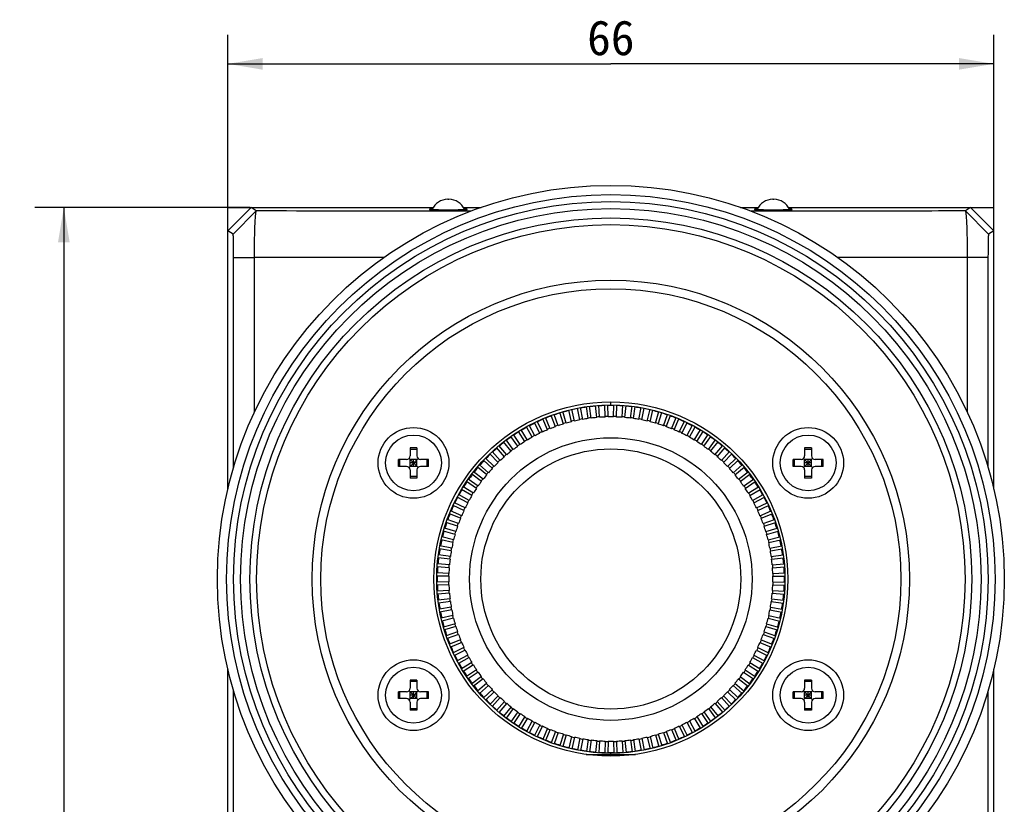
# Model space of a CAD drawing. Header units: millimetres. Extents: x 120 to 693, y 41 to 514.
# Tile 5 of 10: x 120 to 205, y 444 to 511. Entities that reach past the tile are written whole.
import ezdxf

# ---------------------------------------------------------------- set-up
doc = ezdxf.new("R2010")
doc.units = ezdxf.units.MM
doc.header["$LTSCALE"] = 46.255
doc.layers.get('0').update_dxf_attribs({"linetype": 'CONTINUOUS'})
doc.layers.add('00_COMPONENTS', color=7, linetype='CONTINUOUS')
doc.layers.add('51__DRAFT_DIMS', color=7, linetype='CONTINUOUS')
doc.styles.get("Standard").update_dxf_attribs({"font": 'simfang.ttf'})
doc.dimstyles.new('DIMSTYLE_1', dxfattribs={"dimtxt": 3, "dimasz": 3, "dimexe": 2.5, "dimexo": 0.5, "dimgap": 0.75, "dimtad": 1, "dimdsep": 46, "dimtxsty": 'STANDARD', "dimblk": '_FILLED', "dimblk1": '_FILLED', "dimblk2": '_FILLED', "dimcen": 0.09, "dimazin": 2, "dimtp": 0.3, "dimtm": 0.3, "dimtfac": 1, "dimtofl": 0, "dimtmove": 0, "dimatfit": 3, "dimldrblk": '_FILLED', "dimfxl": 1, "dimtolj": 1, "dimarcsym": 0})
doc.dimstyles.new('DIMSTYLE_2', dxfattribs={"dimtxt": 3, "dimasz": 3, "dimexe": 2.5, "dimexo": 0.5, "dimgap": 0.75, "dimtad": 1, "dimdsep": 46, "dimtxsty": 'STANDARD', "dimblk": '_FILLED', "dimblk1": '_FILLED', "dimblk2": '_FILLED', "dimcen": 0.09, "dimazin": 2, "dimtp": 0.5, "dimtm": 0.5, "dimtfac": 1, "dimtofl": 0, "dimtmove": 0, "dimatfit": 3, "dimldrblk": '_FILLED', "dimfxl": 1, "dimtolj": 1, "dimarcsym": 0})

# ---------------------------------------------------------------- blocks, each defined once
blk = doc.blocks.new('_FILLED')
at = {"color": 0, "linetype": 'ByBlock'}
blk.add_solid([(0, 0), (-1, 0.167), (-1, -0.167)], dxfattribs=at)
blk = doc.blocks.new('*D1')
at = {"layer": '51__DRAFT_DIMS', "color": 7}
for p, q in [((137.804, 493.214), (137.804, 509.992)), ((203.804, 493.214), (203.804, 509.992)), ((137.804, 507.492), (170.804, 507.492)), ((203.804, 507.492), (170.804, 507.492))]:
    blk.add_line(p, q, dxfattribs=at)
at = {"layer": '51__DRAFT_DIMS', "color": 7, "xscale": 3, "yscale": 3, "zscale": 3, "rotation": 180}
blk.add_blockref('_FILLED', (137.804, 507.492), dxfattribs=at)
at = {"layer": '51__DRAFT_DIMS', "color": 7, "xscale": 3, "yscale": 3, "zscale": 3}
blk.add_blockref('_FILLED', (203.804, 507.492), dxfattribs=at)
at = {"layer": '51__DRAFT_DIMS', "color": 7, "insert": (170.804, 511.242), "char_height": 3, "width": 4.40625, "attachment_point": 2, "line_spacing_factor": 0.9}
blk.add_mtext('66', dxfattribs=at)
blk = doc.blocks.new('*D2')
at = {"layer": '51__DRAFT_DIMS', "color": 7}
for p, q in [((139.719, 495.129), (121.178, 495.129)), ((123.678, 495.129), (123.678, 432.129)), ((123.678, 369.129), (123.678, 432.129)), ((139.719, 369.129), (121.178, 369.129))]:
    blk.add_line(p, q, dxfattribs=at)
at = {"layer": '51__DRAFT_DIMS', "color": 7, "xscale": 3, "yscale": 3, "zscale": 3}
for p, rotation in [((123.678, 495.129), 90), ((123.678, 369.129), 270)]:
    blk.add_blockref('_FILLED', p, dxfattribs=dict(at, rotation=rotation))
at = {"layer": '51__DRAFT_DIMS', "color": 7, "insert": (119.928, 432.129), "char_height": 3, "width": 6.60938, "attachment_point": 2, "rotation": 90, "line_spacing_factor": 0.9}
blk.add_mtext('126', dxfattribs=at)

msp = doc.modelspace()

# ---------------------------------------------------------------- linework, layer by layer
at = {"layer": '00_COMPONENTS', "color": 7}
for p, q in [((156.754, 495.829), (156.854, 495.829)), ((184.754, 495.829), (184.854, 495.829)), ((137.804, 493.128), (139.805, 495.129)), ((137.804, 493.128), (139.805, 495.129)), ((138.257, 492.826), (140.257, 494.826)), ((140.258, 494.827), (139.805, 495.129)), ((140.257, 494.826), (140.258, 494.827)), ((201.804, 495.129), (201.351, 494.827)), ((201.351, 494.827), (201.352, 494.826)), ((203.351, 492.826), (201.352, 494.826)), ((201.803, 495.129), (203.804, 493.128)), ((203.804, 493.128), (201.804, 495.129)), ((138.257, 492.826), (137.804, 493.128)), ((203.804, 493.128), (203.351, 492.826)), ((138.309, 472.76), (138.309, 490.827)), ((140.105, 477.487), (140.105, 490.827)), ((201.504, 490.827), (201.504, 477.487)), ((203.299, 490.827), (203.299, 472.76)), ((167.427, 476.674), (167.175, 477.683)), ((167.664, 476.731), (167.43, 477.744)), ((168.141, 476.832), (167.942, 477.853)), ((168.38, 476.877), (168.2, 477.901)), ((168.861, 476.953), (168.717, 477.983)), ((169.103, 476.985), (168.976, 478.017)), ((169.588, 477.036), (169.497, 478.072)), ((169.83, 477.055), (169.758, 478.092)), ((170.317, 477.08), (170.281, 478.12)), ((170.561, 477.087), (170.542, 478.126)), ((171.048, 477.087), (171.066, 478.126)), ((171.291, 477.08), (171.328, 478.12)), ((171.778, 477.055), (171.851, 478.092)), ((172.021, 477.036), (172.112, 478.072)), ((172.506, 476.985), (172.632, 478.017)), ((172.747, 476.953), (172.892, 477.983)), ((173.228, 476.877), (173.409, 477.901)), ((173.468, 476.832), (173.666, 477.853)), ((173.945, 476.731), (174.179, 477.744)), ((174.181, 476.674), (174.433, 477.683)), ((165.35, 475.979), (164.943, 476.936)), ((165.575, 476.072), (165.185, 477.037)), ((166.03, 476.247), (165.674, 477.224)), ((166.259, 476.328), (165.921, 477.312)), ((166.723, 476.479), (166.419, 477.473)), ((166.956, 476.548), (166.67, 477.548)), ((174.652, 476.548), (174.939, 477.548)), ((174.886, 476.479), (175.19, 477.473)), ((175.349, 476.328), (175.688, 477.312)), ((175.579, 476.247), (175.935, 477.224)), ((176.034, 476.072), (176.423, 477.037)), ((176.259, 475.979), (176.665, 476.936)), ((163.614, 475.095), (163.079, 475.986)), ((164.036, 475.338), (163.532, 476.248)), ((164.25, 475.455), (163.762, 476.373)), ((164.685, 475.676), (164.229, 476.611)), ((164.905, 475.781), (164.465, 476.723)), ((176.704, 475.781), (177.144, 476.723)), ((176.924, 475.676), (177.38, 476.611)), ((177.358, 475.455), (177.846, 476.373)), ((177.572, 475.338), (178.076, 476.248)), ((177.994, 475.095), (178.53, 475.986)), ((162.403, 474.278), (161.777, 475.108)), ((162.797, 474.564), (162.201, 475.416)), ((162.998, 474.702), (162.416, 475.564)), ((163.407, 474.968), (162.855, 475.849)), ((178.202, 474.968), (178.753, 475.849)), ((178.611, 474.702), (179.192, 475.564)), ((178.811, 474.564), (179.408, 475.416)), ((179.206, 474.278), (179.831, 475.108)), ((153.504, 474.429), (153.504, 473.729)), ((154.104, 474.429), (153.504, 474.429)), ((154.104, 474.297), (153.504, 474.297)), ((154.104, 474.429), (154.104, 473.729)), ((161.646, 473.664), (160.963, 474.449)), ((161.831, 473.823), (161.162, 474.619)), ((162.21, 474.129), (161.569, 474.949)), ((179.399, 474.129), (180.039, 474.949)), ((179.778, 473.823), (180.446, 474.619)), ((179.963, 473.664), (180.645, 474.449)), ((187.504, 474.429), (187.504, 473.729)), ((188.104, 474.429), (187.504, 474.429)), ((188.104, 474.297), (187.504, 474.297)), ((188.104, 474.429), (188.104, 473.729)), ((152.504, 472.829), (152.504, 473.429)), ((153.204, 473.429), (152.504, 473.429)), ((152.636, 472.829), (152.636, 473.429)), ((153.416, 472.741), (154.192, 473.517)), ((154.192, 472.741), (153.416, 473.517)), ((153.504, 472.829), (153.504, 473.429)), ((154.104, 473.429), (153.504, 473.429)), ((153.804, 472.829), (153.804, 473.429)), ((154.104, 472.829), (154.104, 473.429)), ((155.104, 473.429), (154.404, 473.429)), ((154.973, 472.829), (154.973, 473.429)), ((155.104, 472.829), (155.104, 473.429)), ((160.595, 472.649), (159.834, 473.359)), ((160.762, 472.826), (160.014, 473.549)), ((161.107, 473.171), (160.384, 473.919)), ((161.284, 473.338), (160.574, 474.099)), ((180.325, 473.338), (181.034, 474.099)), ((180.502, 473.171), (181.224, 473.919)), ((180.846, 472.826), (181.594, 473.549)), ((181.014, 472.649), (181.775, 473.359)), ((186.504, 472.829), (186.504, 473.429)), ((187.204, 473.429), (186.504, 473.429)), ((186.636, 472.829), (186.636, 473.429)), ((187.416, 472.741), (188.192, 473.517)), ((188.192, 472.741), (187.416, 473.517)), ((187.504, 472.829), (187.504, 473.429)), ((188.104, 473.429), (187.504, 473.429)), ((187.804, 472.829), (187.804, 473.429)), ((188.104, 472.829), (188.104, 473.429)), ((189.104, 473.429), (188.404, 473.429)), ((188.973, 472.829), (188.973, 473.429)), ((189.104, 472.829), (189.104, 473.429)), ((153.204, 472.829), (152.504, 472.829)), ((154.104, 473.129), (153.504, 473.129)), ((154.104, 472.829), (153.504, 472.829)), ((153.504, 472.529), (153.504, 471.829)), ((154.104, 472.529), (154.104, 471.829)), ((155.104, 472.829), (154.404, 472.829)), ((160.11, 472.102), (159.314, 472.771)), ((160.269, 472.287), (159.484, 472.97)), ((181.34, 472.287), (182.125, 472.97)), ((181.498, 472.102), (182.295, 472.771)), ((187.204, 472.829), (186.504, 472.829)), ((188.104, 473.129), (187.504, 473.129)), ((188.104, 472.829), (187.504, 472.829)), ((187.504, 472.529), (187.504, 471.829)), ((188.104, 472.529), (188.104, 471.829)), ((189.104, 472.829), (188.404, 472.829)), ((154.104, 471.96), (153.504, 471.96)), ((154.104, 471.829), (153.504, 471.829)), ((159.369, 471.136), (158.517, 471.732)), ((159.655, 471.53), (158.825, 472.156)), ((159.804, 471.723), (158.984, 472.364)), ((181.805, 471.723), (182.624, 472.364)), ((181.953, 471.53), (182.784, 472.156)), ((182.24, 471.136), (183.092, 471.732)), ((188.104, 471.96), (187.504, 471.96)), ((188.104, 471.829), (187.504, 471.829)), ((158.838, 470.319), (157.947, 470.854)), ((158.966, 470.526), (158.084, 471.078)), ((159.231, 470.935), (158.369, 471.517)), ((182.378, 470.935), (183.24, 471.517)), ((182.643, 470.526), (183.525, 471.078)), ((182.77, 470.319), (183.662, 470.854)), ((158.478, 469.683), (157.56, 470.171)), ((158.595, 469.897), (157.685, 470.401)), ((183.014, 469.897), (183.924, 470.401)), ((183.13, 469.683), (184.048, 470.171)), ((158.152, 469.029), (157.21, 469.468)), ((158.257, 469.248), (157.322, 469.704)), ((183.351, 469.248), (184.286, 469.704)), ((183.456, 469.029), (184.399, 469.468)), ((157.861, 468.358), (156.897, 468.748)), ((157.954, 468.583), (156.997, 468.99)), ((183.655, 468.583), (184.612, 468.99)), ((183.748, 468.358), (184.712, 468.748)), ((157.454, 467.21), (156.46, 467.514)), ((157.605, 467.674), (156.621, 468.012)), ((157.686, 467.903), (156.709, 468.259)), ((183.922, 467.903), (184.9, 468.259)), ((184.004, 467.674), (184.987, 468.012)), ((184.154, 467.21), (185.149, 467.514)), ((157.259, 466.506), (156.25, 466.758)), ((157.385, 466.977), (156.385, 467.263)), ((184.223, 466.977), (185.223, 467.263)), ((184.35, 466.506), (185.359, 466.758)), ((157.056, 465.553), (156.032, 465.733)), ((157.101, 465.792), (156.08, 465.991)), ((157.202, 466.269), (156.189, 466.503)), ((184.406, 466.269), (185.42, 466.503)), ((184.508, 465.792), (185.529, 465.991)), ((184.552, 465.553), (185.576, 465.733)), ((156.948, 464.83), (155.916, 464.957)), ((156.98, 465.072), (155.95, 465.216)), ((184.628, 465.072), (185.658, 465.216)), ((184.66, 464.83), (185.692, 464.957)), ((156.878, 464.103), (155.841, 464.175)), ((156.897, 464.345), (155.861, 464.436)), ((184.711, 464.345), (185.747, 464.436)), ((184.73, 464.103), (185.768, 464.175)), ((156.846, 463.372), (155.807, 463.391)), ((156.853, 463.616), (155.813, 463.652)), ((184.756, 463.616), (185.795, 463.652)), ((184.762, 463.372), (185.802, 463.391)), ((156.846, 462.885), (155.807, 462.867)), ((156.853, 462.642), (155.813, 462.605)), ((184.756, 462.642), (185.795, 462.605)), ((184.762, 462.885), (185.802, 462.867)), ((156.878, 462.155), (155.841, 462.082)), ((156.897, 461.912), (155.861, 461.821)), ((184.711, 461.912), (185.747, 461.821)), ((184.73, 462.155), (185.768, 462.082)), ((156.948, 461.427), (155.916, 461.301)), ((156.98, 461.186), (155.95, 461.041)), ((157.056, 460.705), (156.032, 460.524)), ((184.552, 460.705), (185.576, 460.524)), ((184.628, 461.186), (185.658, 461.041)), ((184.66, 461.427), (185.692, 461.301)), ((157.101, 460.465), (156.08, 460.267)), ((157.202, 459.988), (156.189, 459.754)), ((184.406, 459.988), (185.42, 459.754)), ((184.508, 460.465), (185.529, 460.267)), ((157.259, 459.752), (156.25, 459.5)), ((157.385, 459.281), (156.385, 458.994)), ((157.454, 459.047), (156.46, 458.743)), ((184.154, 459.047), (185.149, 458.743)), ((184.223, 459.281), (185.223, 458.994)), ((184.35, 459.752), (185.359, 459.5)), ((157.605, 458.584), (156.621, 458.245)), ((157.686, 458.354), (156.709, 457.998)), ((183.922, 458.354), (184.9, 457.998)), ((184.004, 458.584), (184.987, 458.245)), ((157.861, 457.899), (156.897, 457.51)), ((157.954, 457.674), (156.997, 457.268)), ((183.655, 457.674), (184.612, 457.268)), ((183.748, 457.899), (184.712, 457.51)), ((158.152, 457.229), (157.21, 456.789)), ((158.257, 457.009), (157.322, 456.553)), ((158.478, 456.575), (157.56, 456.087)), ((183.13, 456.575), (184.048, 456.087)), ((183.351, 457.009), (184.286, 456.553)), ((183.456, 457.229), (184.399, 456.789)), ((158.595, 456.361), (157.685, 455.857)), ((158.838, 455.939), (157.947, 455.403)), ((158.966, 455.731), (158.084, 455.18)), ((182.643, 455.731), (183.525, 455.18)), ((182.77, 455.939), (183.662, 455.403)), ((183.014, 456.361), (183.924, 455.857)), ((159.231, 455.322), (158.369, 454.741)), ((159.369, 455.122), (158.517, 454.525)), ((159.655, 454.727), (158.825, 454.102)), ((181.953, 454.727), (182.784, 454.102)), ((182.24, 455.122), (183.092, 454.525)), ((182.378, 455.322), (183.24, 454.741)), ((153.504, 454.429), (153.504, 453.729)), ((154.104, 454.429), (153.504, 454.429)), ((154.104, 454.297), (153.504, 454.297)), ((154.104, 454.429), (154.104, 453.729)), ((159.804, 454.534), (158.984, 453.894)), ((160.11, 454.155), (159.314, 453.487)), ((160.269, 453.97), (159.484, 453.288)), ((181.34, 453.97), (182.125, 453.288)), ((181.498, 454.155), (182.295, 453.487)), ((181.805, 454.534), (182.624, 453.894)), ((187.504, 454.429), (187.504, 453.729)), ((188.104, 454.429), (187.504, 454.429)), ((188.104, 454.297), (187.504, 454.297)), ((188.104, 454.429), (188.104, 453.729)), ((138.309, 374.584), (138.309, 453.497)), ((152.504, 452.829), (152.504, 453.429)), ((153.204, 453.429), (152.504, 453.429)), ((152.636, 452.829), (152.636, 453.429)), ((153.416, 452.741), (154.192, 453.517)), ((154.192, 452.741), (153.416, 453.517)), ((153.504, 452.829), (153.504, 453.429)), ((154.104, 453.429), (153.504, 453.429)), ((154.104, 453.129), (153.504, 453.129)), ((153.804, 452.829), (153.804, 453.429)), ((154.104, 452.829), (154.104, 453.429)), ((155.104, 453.429), (154.404, 453.429)), ((154.973, 452.829), (154.973, 453.429)), ((155.104, 452.829), (155.104, 453.429)), ((160.595, 453.608), (159.834, 452.899)), ((160.762, 453.431), (160.014, 452.709)), ((161.107, 453.087), (160.384, 452.339)), ((180.502, 453.087), (181.224, 452.339)), ((180.846, 453.431), (181.594, 452.709)), ((181.014, 453.608), (181.775, 452.899)), ((186.504, 452.829), (186.504, 453.429)), ((187.204, 453.429), (186.504, 453.429)), ((186.636, 452.829), (186.636, 453.429)), ((187.416, 452.741), (188.192, 453.517)), ((188.192, 452.741), (187.416, 453.517)), ((187.504, 452.829), (187.504, 453.429)), ((188.104, 453.429), (187.504, 453.429)), ((188.104, 453.129), (187.504, 453.129)), ((187.804, 452.829), (187.804, 453.429)), ((188.104, 452.829), (188.104, 453.429)), ((189.104, 453.429), (188.404, 453.429)), ((188.973, 452.829), (188.973, 453.429)), ((189.104, 452.829), (189.104, 453.429)), ((203.299, 453.497), (203.299, 374.584)), ((153.204, 452.829), (152.504, 452.829)), ((154.104, 452.829), (153.504, 452.829)), ((153.504, 452.529), (153.504, 451.829)), ((154.104, 452.529), (154.104, 451.829)), ((155.104, 452.829), (154.404, 452.829)), ((161.284, 452.919), (160.574, 452.158)), ((161.646, 452.593), (160.963, 451.808)), ((161.831, 452.435), (161.162, 451.638)), ((179.778, 452.435), (180.446, 451.638)), ((179.963, 452.593), (180.645, 451.808)), ((180.325, 452.919), (181.034, 452.158)), ((187.204, 452.829), (186.504, 452.829)), ((188.104, 452.829), (187.504, 452.829)), ((187.504, 452.529), (187.504, 451.829)), ((188.104, 452.529), (188.104, 451.829)), ((189.104, 452.829), (188.404, 452.829)), ((154.104, 451.96), (153.504, 451.96)), ((154.104, 451.829), (153.504, 451.829)), ((162.21, 452.128), (161.569, 451.309)), ((162.403, 451.98), (161.777, 451.149)), ((162.797, 451.693), (162.201, 450.841)), ((162.998, 451.555), (162.416, 450.693)), ((178.611, 451.555), (179.192, 450.693)), ((178.811, 451.693), (179.408, 450.841)), ((179.206, 451.98), (179.831, 451.149)), ((179.399, 452.128), (180.039, 451.309)), ((188.104, 451.96), (187.504, 451.96)), ((188.104, 451.829), (187.504, 451.829)), ((163.407, 451.29), (162.855, 450.408)), ((163.614, 451.163), (163.079, 450.271)), ((164.036, 450.919), (163.532, 450.009)), ((164.25, 450.803), (163.762, 449.885)), ((164.685, 450.582), (164.229, 449.647)), ((164.905, 450.477), (164.465, 449.534)), ((176.704, 450.477), (177.144, 449.534)), ((176.924, 450.582), (177.38, 449.647)), ((177.358, 450.803), (177.846, 449.885)), ((177.572, 450.919), (178.076, 450.009)), ((177.994, 451.163), (178.53, 450.271)), ((178.202, 451.29), (178.753, 450.408)), ((165.35, 450.279), (164.943, 449.321)), ((165.575, 450.185), (165.185, 449.221)), ((166.03, 450.011), (165.674, 449.033)), ((166.259, 449.929), (165.921, 448.946)), ((166.723, 449.779), (166.419, 448.784)), ((166.956, 449.71), (166.67, 448.71)), ((174.652, 449.71), (174.939, 448.71)), ((174.886, 449.779), (175.19, 448.784)), ((175.349, 449.929), (175.688, 448.946)), ((175.579, 450.011), (175.935, 449.033)), ((176.034, 450.185), (176.423, 449.221)), ((176.259, 450.279), (176.665, 449.321)), ((167.427, 449.583), (167.175, 448.574)), ((167.664, 449.527), (167.43, 448.513)), ((168.141, 449.425), (167.942, 448.404)), ((168.38, 449.381), (168.2, 448.357)), ((168.861, 449.305), (168.717, 448.275)), ((169.103, 449.273), (168.976, 448.241)), ((169.588, 449.222), (169.497, 448.186)), ((169.83, 449.203), (169.758, 448.165)), ((170.317, 449.177), (170.281, 448.138)), ((170.561, 449.171), (170.542, 448.131)), ((171.048, 449.171), (171.066, 448.131)), ((171.291, 449.177), (171.328, 448.138)), ((171.778, 449.203), (171.851, 448.165)), ((172.021, 449.222), (172.112, 448.186)), ((172.506, 449.273), (172.632, 448.241)), ((172.747, 449.305), (172.892, 448.275)), ((173.228, 449.381), (173.409, 448.357)), ((173.468, 449.425), (173.666, 448.404)), ((173.945, 449.527), (174.179, 448.513)), ((174.181, 449.583), (174.433, 448.574))]:
    msp.add_line(p, q, dxfattribs=at)
at = {"layer": '00_COMPONENTS', "color": 4}
for p, q in [((137.804, 470.878), (137.804, 495.129)), ((137.804, 495.129), (155.515, 495.129)), ((158.094, 495.129), (159.626, 495.129)), ((181.983, 495.129), (183.515, 495.129)), ((186.094, 495.129), (203.804, 495.129)), ((203.804, 470.878), (203.804, 495.129)), ((138.309, 490.827), (140.105, 490.827)), ((203.299, 490.827), (201.504, 490.827)), ((170.804, 478.129), (170.804, 478.372)), ((137.804, 371.13), (137.804, 455.38)), ((203.804, 371.129), (203.804, 455.38)), ((168.676, 448.029), (172.932, 448.029)), ((170.804, 447.885), (170.804, 448.129))]:
    msp.add_line(p, q, dxfattribs=at)
at = {"layer": '00_COMPONENTS', "color": 7}
for centre, radius in [((170.804, 463.129), 33.9), ((170.804, 463.129), 33.102), ((170.804, 463.129), 32.5), ((170.804, 463.129), 31.9), ((170.804, 463.129), 15.25), ((170.804, 463.129), 15), ((153.804, 473.129), 2.4), ((170.804, 463.129), 12.17), ((187.804, 473.129), 2.4), ((170.804, 463.129), 11.2), ((153.804, 453.129), 2.4), ((187.804, 453.129), 2.4)]:
    msp.add_circle(centre, radius, dxfattribs=at)
at = {"layer": '00_COMPONENTS', "color": 4}
for centre, radius in [((170.804, 463.129), 31.098), ((170.804, 463.129), 30.517), ((170.804, 463.129), 25.733), ((170.804, 463.129), 24.998), ((153.804, 473.129), 3.049), ((187.804, 473.129), 3.049), ((153.804, 453.129), 3.049), ((187.804, 453.129), 3.049)]:
    msp.add_circle(centre, radius, dxfattribs=at)
at = {"layer": '00_COMPONENTS', "color": 7}
for centre, radius, start, end in [((156.754, 494.379), 1.45, 90, 156.89998), ((156.854, 494.379), 1.45, 23.10002, 90), ((184.754, 494.379), 1.45, 90, 156.89998), ((184.854, 494.379), 1.45, 23.10002, 90), ((170.804, 463.129), 14.95, 104, 106), ((170.804, 463.129), 14.95, 101, 103), ((170.804, 463.129), 14.95, 98, 100), ((170.804, 463.129), 14.95, 95, 97), ((170.804, 463.129), 14.95, 92, 94), ((170.804, 463.129), 14.95, 89, 91), ((170.804, 463.129), 14.95, 86, 88), ((170.804, 463.129), 14.95, 83, 85), ((170.804, 463.129), 14.95, 80, 82), ((170.804, 463.129), 14.95, 77, 79), ((170.804, 463.129), 14.95, 74, 76), ((170.804, 463.129), 14.95, 113, 115), ((170.804, 463.129), 14.95, 110, 112), ((170.804, 463.129), 14.95, 107, 109), ((170.804, 463.129), 14, 103, 104), ((170.804, 463.129), 13.96, 101, 103), ((170.804, 463.129), 14, 100, 101), ((170.804, 463.129), 13.96, 98, 100), ((170.804, 463.129), 14, 97, 98), ((170.804, 463.129), 13.96, 95, 97), ((170.804, 463.129), 14, 94, 95), ((170.804, 463.129), 13.96, 92, 94), ((170.804, 463.129), 14, 91, 92), ((170.804, 463.129), 13.96, 89, 91), ((170.804, 463.129), 14, 88, 89), ((170.804, 463.129), 13.96, 86, 88), ((170.804, 463.129), 14, 85, 86), ((170.804, 463.129), 13.96, 83, 85), ((170.804, 463.129), 14, 82, 83), ((170.804, 463.129), 13.96, 80, 82), ((170.804, 463.129), 14, 79, 80), ((170.804, 463.129), 13.96, 77, 79), ((170.804, 463.129), 14, 76, 77), ((170.804, 463.129), 14.95, 71, 73), ((170.804, 463.129), 14.95, 68, 70), ((170.804, 463.129), 14.95, 65, 67), ((170.804, 463.129), 14.95, 119, 121), ((170.804, 463.129), 14.95, 116, 118), ((170.804, 463.129), 13.96, 113, 115), ((170.804, 463.129), 14, 112, 113), ((170.804, 463.129), 13.96, 110, 112), ((170.804, 463.129), 14, 109, 110), ((170.804, 463.129), 13.96, 107, 109), ((170.804, 463.129), 14, 106, 107), ((170.804, 463.129), 13.96, 104, 106), ((170.804, 463.129), 13.96, 74, 76), ((170.804, 463.129), 14, 73, 74), ((170.804, 463.129), 13.96, 71, 73), ((170.804, 463.129), 14, 70, 71), ((170.804, 463.129), 13.96, 68, 70), ((170.804, 463.129), 14, 67, 68), ((170.804, 463.129), 13.96, 65, 67), ((170.804, 463.129), 14.95, 62, 64), ((170.804, 463.129), 14.95, 59, 61), ((170.804, 463.129), 14.95, 125, 127), ((170.804, 463.129), 14.95, 122, 124), ((170.804, 463.129), 14, 121, 122), ((170.804, 463.129), 13.96, 119, 121), ((170.804, 463.129), 14, 118, 119), ((170.804, 463.129), 13.96, 116, 118), ((170.804, 463.129), 14, 115, 116), ((170.804, 463.129), 14, 64, 65), ((170.804, 463.129), 13.96, 62, 64), ((170.804, 463.129), 14, 61, 62), ((170.804, 463.129), 13.96, 59, 61), ((170.804, 463.129), 14, 58, 59), ((170.804, 463.129), 14.95, 56, 58), ((170.804, 463.129), 14.95, 53, 55), ((170.804, 463.129), 14.95, 131, 133), ((170.804, 463.129), 14.95, 128, 130), ((170.804, 463.129), 14, 127, 128), ((170.804, 463.129), 13.96, 125, 127), ((170.804, 463.129), 14, 124, 125), ((170.804, 463.129), 13.96, 122, 124), ((170.804, 463.129), 13.96, 56, 58), ((170.804, 463.129), 14, 55, 56), ((170.804, 463.129), 13.96, 53, 55), ((170.804, 463.129), 14, 52, 53), ((170.804, 463.129), 14.95, 50, 52), ((170.804, 463.129), 14.95, 47, 49), ((153.204, 473.729), 0.3, 270, 360), ((154.404, 473.729), 0.3, 180, 270), ((170.804, 463.129), 14.95, 134, 136), ((170.804, 463.129), 14, 133, 134), ((170.804, 463.129), 13.96, 131, 133), ((170.804, 463.129), 14, 130, 131), ((170.804, 463.129), 13.96, 128, 130), ((170.804, 463.129), 13.96, 50, 52), ((170.804, 463.129), 14, 49, 50), ((170.804, 463.129), 13.96, 47, 49), ((170.804, 463.129), 14, 46, 47), ((170.804, 463.129), 14.95, 44, 46), ((187.204, 473.729), 0.3, 270, 360), ((188.404, 473.729), 0.3, 180, 270), ((153.204, 472.529), 0.3, 0, 90), ((154.404, 472.529), 0.3, 90, 180), ((170.804, 463.129), 14.95, 140, 142), ((170.804, 463.129), 14.95, 137, 139), ((170.804, 463.129), 13.96, 137, 139), ((170.804, 463.129), 14, 136, 137), ((170.804, 463.129), 13.96, 134, 136), ((170.804, 463.129), 13.96, 44, 46), ((170.804, 463.129), 14, 43, 44), ((170.804, 463.129), 13.96, 41, 43), ((170.804, 463.129), 14.95, 41, 43), ((170.804, 463.129), 14.95, 38, 40), ((187.204, 472.529), 0.3, 0, 90), ((188.404, 472.529), 0.3, 90, 180), ((170.804, 463.129), 14.95, 143, 145), ((170.804, 463.129), 14, 142, 143), ((170.804, 463.129), 13.96, 140, 142), ((170.804, 463.129), 14, 139, 140), ((170.804, 463.129), 14, 40, 41), ((170.804, 463.129), 13.96, 38, 40), ((170.804, 463.129), 14, 37, 38), ((170.804, 463.129), 14.95, 35, 37), ((170.804, 463.129), 14.95, 149, 151), ((170.804, 463.129), 14.95, 146, 148), ((170.804, 463.129), 13.96, 146, 148), ((170.804, 463.129), 14, 145, 146), ((170.804, 463.129), 13.96, 143, 145), ((170.804, 463.129), 13.96, 35, 37), ((170.804, 463.129), 14, 34, 35), ((170.804, 463.129), 13.96, 32, 34), ((170.804, 463.129), 14.95, 32, 34), ((170.804, 463.129), 14.95, 29, 31), ((170.804, 463.129), 14.95, 152, 154), ((170.804, 463.129), 13.96, 149, 151), ((170.804, 463.129), 14, 148, 149), ((170.804, 463.129), 14, 31, 32), ((170.804, 463.129), 13.96, 29, 31), ((170.804, 463.129), 14.95, 26, 28), ((170.804, 463.129), 14.95, 155, 157), ((170.804, 463.129), 14, 154, 155), ((170.804, 463.129), 13.96, 152, 154), ((170.804, 463.129), 14, 151, 152), ((170.804, 463.129), 14, 28, 29), ((170.804, 463.129), 13.96, 26, 28), ((170.804, 463.129), 14, 25, 26), ((170.804, 463.129), 14.95, 23, 25), ((170.804, 463.129), 14.95, 158, 160), ((170.804, 463.129), 13.96, 158, 160), ((170.804, 463.129), 14, 157, 158), ((170.804, 463.129), 13.96, 155, 157), ((170.804, 463.129), 13.96, 23, 25), ((170.804, 463.129), 14, 22, 23), ((170.804, 463.129), 13.96, 20, 22), ((170.804, 463.129), 14.95, 20, 22), ((170.804, 463.129), 14.95, 161, 163), ((170.804, 463.129), 13.96, 161, 163), ((170.804, 463.129), 14, 160, 161), ((170.804, 463.129), 14, 19, 20), ((170.804, 463.129), 13.96, 17, 19), ((170.804, 463.129), 14.95, 17, 19), ((170.804, 463.129), 14.95, 164, 166), ((170.804, 463.129), 13.96, 164, 166), ((170.804, 463.129), 14, 163, 164), ((170.804, 463.129), 14, 16, 17), ((170.804, 463.129), 13.96, 14, 16), ((170.804, 463.129), 14.95, 14, 16), ((170.804, 463.129), 14.95, 170, 172), ((170.804, 463.129), 14.95, 167, 169), ((170.804, 463.129), 14, 169, 170), ((170.804, 463.129), 13.96, 167, 169), ((170.804, 463.129), 14, 166, 167), ((170.804, 463.129), 14, 13, 14), ((170.804, 463.129), 13.96, 11, 13), ((170.804, 463.129), 14, 10, 11), ((170.804, 463.129), 14.95, 11, 13), ((170.804, 463.129), 14.95, 8, 10), ((170.804, 463.129), 14.95, 173, 175), ((170.804, 463.129), 14, 172, 173), ((170.804, 463.129), 13.96, 170, 172), ((170.804, 463.129), 13.96, 8, 10), ((170.804, 463.129), 14, 7, 8), ((170.804, 463.129), 14.95, 5, 7), ((170.804, 463.129), 14.95, 176, 178), ((170.804, 463.129), 14, 175, 176), ((170.804, 463.129), 13.96, 176, 178), ((170.804, 463.129), 13.96, 173, 175), ((170.804, 463.129), 13.96, 5, 7), ((170.804, 463.129), 13.96, 2, 4), ((170.804, 463.129), 14, 4, 5), ((170.804, 463.129), 14.95, 2, 4), ((170.804, 463.129), 14.95, 179, 181), ((170.804, 463.129), 14, 178, 179), ((170.804, 463.129), 13.96, 179, 181), ((170.804, 463.129), 13.96, 359, 1), ((170.804, 463.129), 14, 1, 2), ((170.804, 463.129), 14.95, 359, 1), ((170.804, 463.129), 14.95, 182, 184), ((170.804, 463.129), 14, 181, 182), ((170.804, 463.129), 13.96, 182, 184), ((170.804, 463.129), 13.96, 356, 358), ((170.804, 463.129), 14, 358, 359), ((170.804, 463.129), 14.95, 356, 358), ((170.804, 463.129), 14.95, 185, 187), ((170.804, 463.129), 14, 184, 185), ((170.804, 463.129), 13.96, 185, 187), ((170.804, 463.129), 13.96, 353, 355), ((170.804, 463.129), 14, 355, 356), ((170.804, 463.129), 14.95, 353, 355), ((170.804, 463.129), 14.95, 188, 190), ((170.804, 463.129), 14, 187, 188), ((170.804, 463.129), 13.96, 188, 190), ((170.804, 463.129), 14, 190, 191), ((170.804, 463.129), 14, 349, 350), ((170.804, 463.129), 13.96, 350, 352), ((170.804, 463.129), 14, 352, 353), ((170.804, 463.129), 14.95, 350, 352), ((170.804, 463.129), 14.95, 191, 193), ((170.804, 463.129), 13.96, 191, 193), ((170.804, 463.129), 14, 193, 194), ((170.804, 463.129), 14, 346, 347), ((170.804, 463.129), 13.96, 347, 349), ((170.804, 463.129), 14.95, 347, 349), ((170.804, 463.129), 14.95, 194, 196), ((170.804, 463.129), 13.96, 194, 196), ((170.804, 463.129), 14, 196, 197), ((170.804, 463.129), 13.96, 197, 199), ((170.804, 463.129), 13.96, 341, 343), ((170.804, 463.129), 14, 343, 344), ((170.804, 463.129), 13.96, 344, 346), ((170.804, 463.129), 14.95, 344, 346), ((170.804, 463.129), 14.95, 197, 199), ((170.804, 463.129), 14, 199, 200), ((170.804, 463.129), 13.96, 200, 202), ((170.804, 463.129), 13.96, 338, 340), ((170.804, 463.129), 14, 340, 341), ((170.804, 463.129), 14.95, 341, 343), ((170.804, 463.129), 14.95, 200, 202), ((170.804, 463.129), 14.95, 203, 205), ((170.804, 463.129), 14, 202, 203), ((170.804, 463.129), 13.96, 203, 205), ((170.804, 463.129), 13.96, 335, 337), ((170.804, 463.129), 14, 337, 338), ((170.804, 463.129), 14.95, 335, 337), ((170.804, 463.129), 14.95, 338, 340), ((170.804, 463.129), 14.95, 206, 208), ((170.804, 463.129), 14, 205, 206), ((170.804, 463.129), 13.96, 206, 208), ((170.804, 463.129), 14, 208, 209), ((170.804, 463.129), 14, 331, 332), ((170.804, 463.129), 13.96, 332, 334), ((170.804, 463.129), 14, 334, 335), ((170.804, 463.129), 14.95, 332, 334), ((170.804, 463.129), 14.95, 209, 211), ((170.804, 463.129), 13.96, 209, 211), ((170.804, 463.129), 14, 211, 212), ((170.804, 463.129), 13.96, 212, 214), ((170.804, 463.129), 13.96, 326, 328), ((170.804, 463.129), 14, 328, 329), ((170.804, 463.129), 13.96, 329, 331), ((170.804, 463.129), 14.95, 329, 331), ((170.804, 463.129), 14.95, 212, 214), ((170.804, 463.129), 14, 214, 215), ((170.804, 463.129), 13.96, 215, 217), ((170.804, 463.129), 14, 217, 218), ((170.804, 463.129), 14, 322, 323), ((170.804, 463.129), 13.96, 323, 325), ((170.804, 463.129), 14, 325, 326), ((170.804, 463.129), 14.95, 326, 328), ((170.804, 463.129), 14.95, 215, 217), ((170.804, 463.129), 14.95, 218, 220), ((170.804, 463.129), 13.96, 218, 220), ((170.804, 463.129), 14, 220, 221), ((170.804, 463.129), 13.96, 221, 223), ((170.804, 463.129), 13.96, 317, 319), ((170.804, 463.129), 14, 319, 320), ((170.804, 463.129), 13.96, 320, 322), ((170.804, 463.129), 14.95, 320, 322), ((170.804, 463.129), 14.95, 323, 325), ((153.204, 453.729), 0.3, 270, 360), ((154.404, 453.729), 0.3, 180, 270), ((170.804, 463.129), 14.95, 221, 223), ((170.804, 463.129), 14, 223, 224), ((170.804, 463.129), 13.96, 224, 226), ((170.804, 463.129), 14, 226, 227), ((170.804, 463.129), 14, 313, 314), ((170.804, 463.129), 13.96, 314, 316), ((170.804, 463.129), 14, 316, 317), ((170.804, 463.129), 14.95, 317, 319), ((187.204, 453.729), 0.3, 270, 360), ((188.404, 453.729), 0.3, 180, 270), ((153.204, 452.529), 0.3, 0, 90), ((154.404, 452.529), 0.3, 90, 180), ((170.804, 463.129), 14.95, 224, 226), ((170.804, 463.129), 14.95, 227, 229), ((170.804, 463.129), 13.96, 227, 229), ((170.804, 463.129), 14, 229, 230), ((170.804, 463.129), 13.96, 230, 232), ((170.804, 463.129), 13.96, 308, 310), ((170.804, 463.129), 14, 310, 311), ((170.804, 463.129), 13.96, 311, 313), ((170.804, 463.129), 14.95, 311, 313), ((170.804, 463.129), 14.95, 314, 316), ((187.204, 452.529), 0.3, 0, 90), ((188.404, 452.529), 0.3, 90, 180), ((170.804, 463.129), 14.95, 230, 232), ((170.804, 463.129), 14, 232, 233), ((170.804, 463.129), 13.96, 233, 235), ((170.804, 463.129), 14, 235, 236), ((170.804, 463.129), 13.96, 236, 238), ((170.804, 463.129), 13.96, 302, 304), ((170.804, 463.129), 14, 304, 305), ((170.804, 463.129), 13.96, 305, 307), ((170.804, 463.129), 14, 307, 308), ((170.804, 463.129), 14.95, 308, 310), ((170.804, 463.129), 14.95, 233, 235), ((170.804, 463.129), 14.95, 236, 238), ((170.804, 463.129), 14, 238, 239), ((170.804, 463.129), 13.96, 239, 241), ((170.804, 463.129), 14, 241, 242), ((170.804, 463.129), 13.96, 242, 244), ((170.804, 463.129), 14, 244, 245), ((170.804, 463.129), 13.96, 245, 247), ((170.804, 463.129), 13.96, 293, 295), ((170.804, 463.129), 14, 295, 296), ((170.804, 463.129), 13.96, 296, 298), ((170.804, 463.129), 14, 298, 299), ((170.804, 463.129), 13.96, 299, 301), ((170.804, 463.129), 14, 301, 302), ((170.804, 463.129), 14.95, 302, 304), ((170.804, 463.129), 14.95, 305, 307), ((170.804, 463.129), 14.95, 239, 241), ((170.804, 463.129), 14.95, 242, 244), ((170.804, 463.129), 14, 247, 248), ((170.804, 463.129), 13.96, 248, 250), ((170.804, 463.129), 14, 250, 251), ((170.804, 463.129), 13.96, 251, 253), ((170.804, 463.129), 14, 253, 254), ((170.804, 463.129), 13.96, 254, 256), ((170.804, 463.129), 13.96, 284, 286), ((170.804, 463.129), 14, 286, 287), ((170.804, 463.129), 13.96, 287, 289), ((170.804, 463.129), 14, 289, 290), ((170.804, 463.129), 13.96, 290, 292), ((170.804, 463.129), 14, 292, 293), ((170.804, 463.129), 14.95, 296, 298), ((170.804, 463.129), 14.95, 299, 301), ((170.804, 463.129), 14.95, 245, 247), ((170.804, 463.129), 14.95, 248, 250), ((170.804, 463.129), 14.95, 251, 253), ((170.804, 463.129), 14.95, 254, 256), ((170.804, 463.129), 14, 256, 257), ((170.804, 463.129), 13.96, 257, 259), ((170.804, 463.129), 14, 259, 260), ((170.804, 463.129), 13.96, 260, 262), ((170.804, 463.129), 14, 262, 263), ((170.804, 463.129), 13.96, 263, 265), ((170.804, 463.129), 14, 265, 266), ((170.804, 463.129), 13.96, 266, 268), ((170.804, 463.129), 14, 268, 269), ((170.804, 463.129), 13.96, 269, 271), ((170.804, 463.129), 14, 271, 272), ((170.804, 463.129), 13.96, 272, 274), ((170.804, 463.129), 14, 274, 275), ((170.804, 463.129), 13.96, 275, 277), ((170.804, 463.129), 14, 277, 278), ((170.804, 463.129), 13.96, 278, 280), ((170.804, 463.129), 14, 280, 281), ((170.804, 463.129), 13.96, 281, 283), ((170.804, 463.129), 14, 283, 284), ((170.804, 463.129), 14.95, 284, 286), ((170.804, 463.129), 14.95, 287, 289), ((170.804, 463.129), 14.95, 290, 292), ((170.804, 463.129), 14.95, 293, 295), ((170.804, 463.129), 14.95, 257, 259), ((170.804, 463.129), 14.95, 260, 262), ((170.804, 463.129), 14.95, 263, 265), ((170.804, 463.129), 14.95, 266, 268), ((170.804, 463.129), 14.95, 269, 271), ((170.804, 463.129), 14.95, 272, 274), ((170.804, 463.129), 14.95, 275, 277), ((170.804, 463.129), 14.95, 278, 280), ((170.804, 463.129), 14.95, 281, 283)]:
    msp.add_arc(centre, radius, start, end, dxfattribs=at)
for centre in [(156.804, 494.963), (184.804, 494.963)]:
    msp.add_ellipse(centre, major_axis=(1.65, 0), ratio=0.017455, start_param=2.550805, end_param=6.873973, dxfattribs=at)
for points, knots in [([(140.105, 490.827), (140.105, 491.087), (140.106, 491.599), (140.113, 492.346), (140.126, 493.039), (140.145, 493.568), (140.165, 493.938), (140.179, 494.168), (140.194, 494.363), (140.208, 494.523), (140.222, 494.646), (140.233, 494.736), (140.245, 494.791), (140.251, 494.82), (140.257, 494.826)], [0, 0, 0, 0, 0.194503, 0.383517, 0.559473, 0.713439, 0.779495, 0.837215, 0.886094, 0.92599, 0.956952, 0.979293, 0.993424, 1, 1, 1, 1]), ([(201.352, 494.826), (201.358, 494.82), (201.364, 494.791), (201.375, 494.736), (201.387, 494.646), (201.4, 494.523), (201.415, 494.364), (201.429, 494.169), (201.444, 493.938), (201.463, 493.568), (201.482, 493.039), (201.496, 492.346), (201.502, 491.599), (201.504, 491.087), (201.504, 490.827)], [0, 0, 0, 0, 0.006553, 0.020666, 0.04299, 0.073937, 0.113821, 0.16269, 0.220405, 0.28646, 0.440437, 0.616417, 0.805462, 1, 1, 1, 1]), ([(138.309, 490.827), (138.309, 490.999), (138.309, 491.305), (138.306, 491.714), (138.302, 492.031), (138.297, 492.279), (138.291, 492.453), (138.286, 492.573), (138.282, 492.649), (138.277, 492.715), (138.272, 492.768), (138.266, 492.802), (138.262, 492.823), (138.257, 492.826)], [0, 0, 0, 0, 0.257183, 0.458819, 0.612578, 0.732656, 0.830721, 0.873434, 0.911847, 0.945301, 0.972249, 0.990968, 1, 1, 1, 1]), ([(203.351, 492.826), (203.346, 492.823), (203.343, 492.802), (203.336, 492.768), (203.331, 492.714), (203.326, 492.649), (203.322, 492.572), (203.317, 492.453), (203.312, 492.279), (203.307, 492.031), (203.303, 491.713), (203.3, 491.304), (203.299, 490.998), (203.299, 490.827)], [0, 0, 0, 0, 0.009072, 0.027823, 0.054797, 0.088271, 0.126702, 0.169432, 0.267536, 0.387669, 0.541514, 0.743264, 1, 1, 1, 1])]:
    msp.add_open_spline(points, degree=3, knots=knots, dxfattribs=at)
at = {"layer": '00_COMPONENTS', "color": 4}
for points, knots in [([(158.749, 494.804), (157.206, 494.805), (151.042, 494.81), (144.878, 494.819), (140.258, 494.827)], [0, 0, 0, 0, 0.250392, 1, 1, 1, 1]), ([(201.351, 494.827), (199.813, 494.824), (193.649, 494.814), (187.485, 494.807), (182.859, 494.804)], [0, 0, 0, 0, 0.249544, 1, 1, 1, 1]), ([(151.237, 490.811), (150.308, 490.812), (146.598, 490.817), (142.887, 490.822), (140.105, 490.827)], [0, 0, 0, 0, 0.250282, 1, 1, 1, 1]), ([(201.504, 490.827), (200.577, 490.825), (196.866, 490.819), (193.156, 490.814), (190.371, 490.811)], [0, 0, 0, 0, 0.249695, 1, 1, 1, 1])]:
    msp.add_open_spline(points, degree=3, knots=knots, dxfattribs=at)

# ---------------------------------------------------------------- dimensions: what is measured, and where the dimension line sits
at = {"layer": '51__DRAFT_DIMS', "color": 7}
dim = msp.add_linear_dim(base=(203.804, 507.492), p1=(137.804, 492.714), p2=(203.804, 492.714), dimstyle='DIMSTYLE_1', dxfattribs=at)
dim.commit()
dim.dimension.update_dxf_attribs({"geometry": '*D1', "text_midpoint": (170.772, 507.492), "dimtype": 160})
dim = msp.add_linear_dim(base=(123.678, 369.129), p1=(140.219, 495.129), p2=(140.219, 369.129), angle=270, dimstyle='DIMSTYLE_2', dxfattribs=at)
dim.commit()
dim.dimension.update_dxf_attribs({"geometry": '*D2', "text_midpoint": (123.678, 432.24), "dimtype": 160})

doc.saveas('drawing.dxf')
